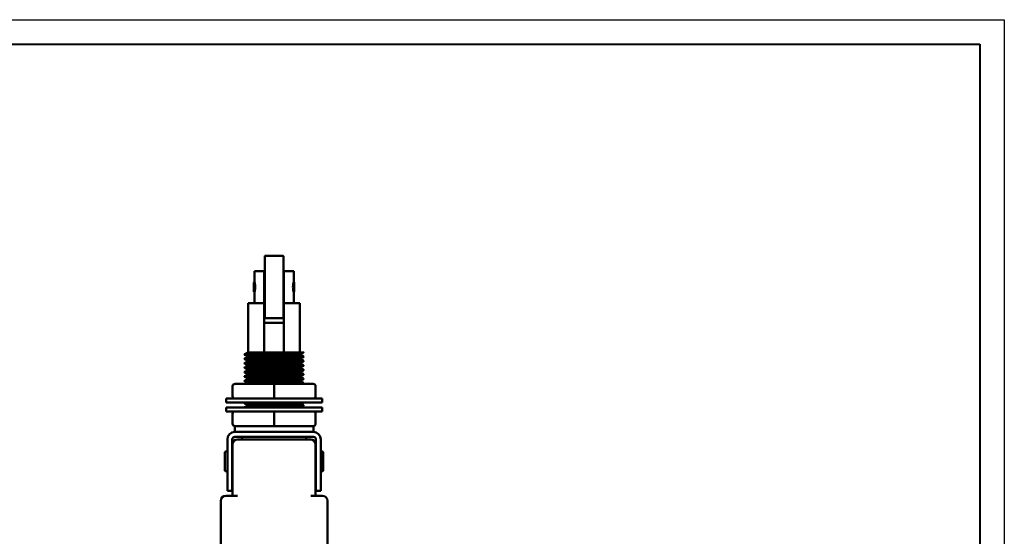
# Model space of a CAD drawing. Header units: millimetres. Extents: x 2171 to 2591, y 1134 to 1431.
# Tile 11 of 11: x 2390 to 2591, y 1326 to 1431. Entities that reach past the tile are written whole.
import ezdxf

# ---------------------------------------------------------------- set-up
doc = ezdxf.new("R2010")
doc.units = ezdxf.units.MM
doc.layers.add('main', color=5, linetype='Continuous', lineweight=50)
doc.layers.add('ФОРМАТ', color=7, linetype='Continuous')

msp = doc.modelspace()

# ---------------------------------------------------------------- linework, layer by layer
at = {"layer": 'main'}
for p, q in [((2440.344, 1370.088), (2440.344, 1382.588)), ((2444.044, 1382.688), (2440.444, 1382.688)), ((2444.144, 1382.588), (2444.144, 1370.088)), ((2438.244, 1379.538), (2438.244, 1377.423)), ((2438.244, 1379.538), (2440.244, 1379.538)), ((2440.244, 1379.538), (2440.244, 1373.038)), ((2444.244, 1379.538), (2444.244, 1373.038)), ((2444.244, 1379.538), (2446.244, 1379.538)), ((2446.244, 1377.425), (2446.244, 1379.538)), ((2438.244, 1377.388), (2438.144, 1377.288)), ((2438.144, 1377.082), (2438.144, 1377.288)), ((2438.144, 1375.388), (2438.144, 1377.082)), ((2438.244, 1377.388), (2438.244, 1377.161)), ((2438.244, 1377.161), (2438.244, 1375.288)), ((2440.344, 1377.388), (2440.244, 1377.388)), ((2444.244, 1377.388), (2444.144, 1377.388)), ((2446.344, 1377.288), (2446.244, 1377.388)), ((2446.244, 1377.161), (2446.244, 1377.388)), ((2446.244, 1375.288), (2446.244, 1377.161)), ((2446.344, 1377.288), (2446.344, 1377.082)), ((2446.344, 1377.082), (2446.344, 1375.388)), ((2438.144, 1375.388), (2438.244, 1375.288)), ((2438.244, 1375.238), (2438.244, 1373.038)), ((2440.244, 1375.288), (2440.344, 1375.288)), ((2444.144, 1375.288), (2444.244, 1375.288)), ((2446.244, 1375.288), (2446.344, 1375.388)), ((2446.244, 1373.038), (2446.244, 1375.245)), ((2436.994, 1373.038), (2436.994, 1363.038)), ((2436.994, 1373.038), (2440.244, 1373.038)), ((2440.244, 1373.038), (2440.244, 1363.038)), ((2444.244, 1373.038), (2444.244, 1363.038)), ((2444.244, 1373.038), (2447.494, 1373.038)), ((2447.494, 1363.038), (2447.494, 1373.038)), ((2444.244, 1369.038), (2440.244, 1369.038)), ((2440.444, 1369.988), (2444.044, 1369.988)), ((2436.244, 1362.663), (2436.244, 1362.571)), ((2448.244, 1362.121), (2448.244, 1362.213)), ((2436.244, 1361.763), (2436.244, 1361.671)), ((2436.244, 1360.863), (2436.244, 1360.771)), ((2448.244, 1361.221), (2448.244, 1361.313)), ((2448.244, 1360.321), (2448.244, 1360.413)), ((2436.244, 1359.963), (2436.244, 1359.871)), ((2436.244, 1359.063), (2436.244, 1358.971)), ((2436.244, 1358.163), (2436.244, 1358.071)), ((2448.244, 1359.421), (2448.244, 1359.513)), ((2448.244, 1358.521), (2448.244, 1358.613)), ((2434.294, 1356.638), (2442.244, 1356.638)), ((2436.244, 1357.263), (2436.244, 1357.171)), ((2436.939, 1356.767), (2436.715, 1356.638)), ((2442.244, 1356.138), (2442.244, 1356.638)), ((2442.244, 1356.638), (2450.194, 1356.638)), ((2448.105, 1356.638), (2448.24, 1356.716)), ((2448.244, 1357.621), (2448.244, 1357.713)), ((2448.244, 1356.721), (2448.244, 1356.813)), ((2433.794, 1354.138), (2433.794, 1356.138)), ((2442.244, 1354.138), (2442.244, 1356.138)), ((2450.694, 1354.138), (2450.694, 1356.138)), ((2432.494, 1353.638), (2432.494, 1352.838)), ((2432.494, 1353.638), (2451.994, 1353.638)), ((2432.494, 1352.838), (2451.994, 1352.838)), ((2436.244, 1352.763), (2436.244, 1352.671)), ((2436.369, 1352.838), (2436.249, 1352.768)), ((2442.244, 1354.138), (2442.244, 1353.638)), ((2447.55, 1352.717), (2447.759, 1352.838)), ((2448.244, 1352.221), (2448.244, 1352.313)), ((2451.994, 1352.838), (2451.994, 1353.638)), ((2432.494, 1351.838), (2432.494, 1351.038)), ((2432.494, 1351.838), (2451.994, 1351.838)), ((2432.494, 1351.038), (2451.994, 1351.038)), ((2433.794, 1348.538), (2433.794, 1350.538)), ((2436.244, 1351.863), (2436.244, 1351.838)), ((2442.244, 1350.538), (2442.244, 1351.038)), ((2442.244, 1348.538), (2442.244, 1350.538)), ((2450.694, 1348.538), (2450.694, 1350.538)), ((2451.994, 1351.038), (2451.994, 1351.838)), ((2442.244, 1348.538), (2442.244, 1348.038)), ((2434.244, 1348.038), (2434.244, 1346.838)), ((2434.244, 1348.038), (2434.294, 1348.038)), ((2434.244, 1346.838), (2450.244, 1346.838)), ((2437.496, 1348.038), (2434.294, 1348.038)), ((2437.496, 1348.038), (2439.043, 1348.038)), ((2442.244, 1348.038), (2439.043, 1348.038)), ((2445.446, 1348.038), (2442.244, 1348.038)), ((2445.446, 1348.038), (2446.993, 1348.038)), ((2450.194, 1348.038), (2446.993, 1348.038)), ((2450.194, 1348.038), (2450.244, 1348.038)), ((2450.244, 1346.838), (2450.244, 1348.038)), ((2432.744, 1334.838), (2432.744, 1345.338)), ((2433.744, 1334.838), (2433.744, 1345.338)), ((2433.794, 1333.838), (2433.794, 1344.338)), ((2434.244, 1345.838), (2450.244, 1345.838)), ((2434.794, 1345.338), (2449.694, 1345.338)), ((2435.744, 1345.838), (2435.744, 1345.338)), ((2448.744, 1345.338), (2448.744, 1345.838)), ((2450.694, 1344.338), (2450.694, 1333.838)), ((2450.744, 1345.338), (2450.744, 1334.838)), ((2451.744, 1345.338), (2451.744, 1334.838)), ((2432.244, 1342.188), (2432.244, 1342.638)), ((2432.244, 1339.038), (2432.244, 1342.188)), ((2432.544, 1342.838), (2432.444, 1342.838)), ((2433.794, 1342.338), (2433.744, 1342.338)), ((2450.744, 1342.338), (2450.694, 1342.338)), ((2452.044, 1342.838), (2451.944, 1342.838)), ((2452.244, 1342.638), (2452.244, 1339.038)), ((2432.444, 1338.838), (2432.544, 1338.838)), ((2433.744, 1339.338), (2433.794, 1339.338)), ((2450.694, 1339.338), (2450.744, 1339.338)), ((2451.944, 1338.838), (2452.044, 1338.838)), ((2433.744, 1334.838), (2432.744, 1334.838)), ((2451.744, 1334.838), (2450.744, 1334.838)), ((2431.394, 1332.838), (2431.394, 1312.838)), ((2434.794, 1333.838), (2432.394, 1333.838)), ((2452.094, 1333.838), (2449.694, 1333.838)), ((2453.094, 1312.838), (2453.094, 1332.838)), ((2453.104, 1332.043), (2453.094, 1332.043)), ((2453.104, 1330.623), (2453.094, 1330.623)), ((2453.104, 1330.59), (2453.094, 1330.59)), ((2453.104, 1332.043), (2453.104, 1330.662)), ((2453.104, 1328.022), (2453.104, 1330.59)), ((2453.104, 1328.022), (2453.094, 1328.022)), ((2453.104, 1327.989), (2453.094, 1327.989)), ((2453.104, 1327.884), (2453.094, 1327.884)), ((2453.104, 1327.95), (2453.104, 1327.884))]:
    msp.add_line(p, q, dxfattribs=at)
for centre, radius, start, end in [((2440.444, 1382.588), 0.1, 90, 180), ((2444.044, 1382.588), 0.1, 0, 90), ((2440.444, 1370.088), 0.1, 180, 270), ((2444.044, 1370.088), 0.1, 270, 0), ((2434.294, 1356.138), 0.5, 90, 180), ((2450.194, 1356.138), 0.5, 0, 90), ((2434.294, 1354.138), 0.5, 180, 270), ((2450.194, 1354.138), 0.5, 270, 0), ((2434.294, 1350.538), 0.5, 90, 180), ((2450.194, 1350.538), 0.5, 0, 90), ((2434.294, 1348.538), 0.5, 180, 270), ((2450.194, 1348.538), 0.5, 270, 0), ((2434.244, 1345.338), 1.5, 90, 180), ((2450.244, 1345.338), 1.5, 0, 90), ((2434.244, 1345.338), 0.5, 90, 180), ((2434.794, 1344.338), 1, 90, 180), ((2449.694, 1344.338), 1, 0, 90), ((2450.244, 1345.338), 0.5, 0, 90), ((2432.444, 1342.638), 0.2, 90, 180), ((2432.544, 1342.638), 0.2, 0, 90), ((2451.944, 1342.638), 0.2, 90, 180), ((2452.044, 1342.638), 0.2, 0, 90), ((2432.444, 1339.038), 0.2, 180, 270), ((2432.544, 1339.038), 0.2, 270, 0), ((2451.944, 1339.038), 0.2, 180, 270), ((2452.044, 1339.038), 0.2, 270, 0), ((2432.394, 1332.838), 1, 90, 180), ((2452.094, 1332.838), 1, 0, 90)]:
    msp.add_arc(centre, radius, start, end, dxfattribs=at)
for points, knots in [([(2438.244, 1375.238), (2438.248, 1375.25), (2438.254, 1375.273), (2438.3, 1375.455), (2438.354, 1375.726), (2438.395, 1376.072), (2438.403, 1376.445), (2438.376, 1376.799), (2438.325, 1377.105), (2438.275, 1377.326), (2438.244, 1377.438), (2438.247, 1377.427), (2438.248, 1377.423)], [0, 0, 0, 0, 0.1046723, 0.209255, 0.3161554, 0.424986, 0.5311872, 0.6342518, 0.7385713, 0.8465108, 0.9549353, 1, 1, 1, 1]), ([(2446.241, 1377.425), (2446.242, 1377.429), (2446.246, 1377.445), (2446.221, 1377.352), (2446.174, 1377.156), (2446.12, 1376.858), (2446.087, 1376.5), (2446.09, 1376.128), (2446.125, 1375.786), (2446.179, 1375.497), (2446.225, 1375.308), (2446.248, 1375.224), (2446.243, 1375.243), (2446.242, 1375.245)], [0, 0, 0, 0, 0.03122025, 0.13450912, 0.23889987, 0.34668738, 0.45517844, 0.56022174, 0.66311991, 0.7684238, 0.87696933, 0.98464028, 1, 1, 1, 1]), ([(2448.244, 1362.213), (2448.222, 1362.222), (2448.178, 1362.24), (2447.821, 1362.269), (2447.264, 1362.298), (2446.513, 1362.325), (2445.602, 1362.353), (2444.555, 1362.382), (2443.418, 1362.411), (2442.244, 1362.438), (2441.07, 1362.465), (2439.933, 1362.494), (2438.886, 1362.523), (2437.975, 1362.55), (2437.226, 1362.578), (2436.661, 1362.607), (2436.333, 1362.636), (2436.206, 1362.656), (2436.259, 1362.667), (2436.268, 1362.669)], [0, 0, 0, 0, 0.06110962, 0.12341786, 0.18572607, 0.24683571, 0.30794529, 0.37025349, 0.43256173, 0.49367131, 0.55478094, 0.61708915, 0.67939736, 0.74050697, 0.80161658, 0.8639248, 0.92623304, 0.98734267, 1, 1, 1, 1]), ([(2436.244, 1362.571), (2436.266, 1362.562), (2436.31, 1362.544), (2436.667, 1362.515), (2437.225, 1362.486), (2437.975, 1362.459), (2438.886, 1362.431), (2439.933, 1362.402), (2441.07, 1362.373), (2442.244, 1362.346), (2443.418, 1362.319), (2444.555, 1362.29), (2445.602, 1362.261), (2446.514, 1362.234), (2447.262, 1362.206), (2447.827, 1362.177), (2448.155, 1362.148), (2448.282, 1362.128), (2448.23, 1362.117), (2448.221, 1362.116)], [0, 0, 0, 0, 0.0611269, 0.1234528, 0.1857787, 0.2469056, 0.3080326, 0.3703584, 0.4326843, 0.4938112, 0.5549381, 0.617264, 0.6795899, 0.7407168, 0.8018437, 0.8641696, 0.9264955, 0.9876224, 1, 1, 1, 1]), ([(2436.902, 1363.046), (2436.801, 1362.987), (2436.583, 1362.862), (2436.366, 1362.736), (2436.249, 1362.668)], [0, 0, 0, 0, 0.4634334, 1, 1, 1, 1]), ([(2436.249, 1362.566), (2436.366, 1362.498), (2436.599, 1362.363), (2436.833, 1362.228), (2436.949, 1362.161)], [0, 0, 0, 0, 0.5000191, 1, 1, 1, 1]), ([(2436.939, 1362.167), (2436.826, 1362.102), (2436.596, 1361.969), (2436.366, 1361.836), (2436.249, 1361.768)], [0, 0, 0, 0, 0.49217986, 1, 1, 1, 1]), ([(2436.906, 1363.038), (2436.901, 1363.038), (2436.879, 1363.038), (2436.981, 1363.038), (2437.058, 1363.038)], [0, 0, 0, 0, 0.2380201, 1, 1, 1, 1]), ([(2447.521, 1361.723), (2447.505, 1361.73), (2447.467, 1361.746), (2447.169, 1361.773), (2446.679, 1361.802), (2446.015, 1361.83), (2445.211, 1361.857), (2444.286, 1361.886), (2443.281, 1361.915), (2442.244, 1361.942), (2441.207, 1361.969), (2440.203, 1361.998), (2439.278, 1362.027), (2438.473, 1362.055), (2437.81, 1362.082), (2437.32, 1362.111), (2437.021, 1362.138), (2436.983, 1362.154), (2436.967, 1362.161)], [0, 0, 0, 0, 0.0489192, 0.1138711, 0.178823, 0.2425251, 0.3062272, 0.3711792, 0.4361311, 0.4998331, 0.5635352, 0.6284872, 0.6934391, 0.7571412, 0.8208433, 0.8857952, 0.9507471, 1, 1, 1, 1]), ([(2437.058, 1363.038), (2437.118, 1363.038), (2437.239, 1363.038), (2437.591, 1363.038), (2438.064, 1363.038), (2438.657, 1363.038), (2439.359, 1363.038), (2440.159, 1363.038), (2441.033, 1363.038), (2441.954, 1363.038), (2442.891, 1363.038), (2443.826, 1363.038), (2444.733, 1363.038), (2445.588, 1363.038), (2446.356, 1363.038), (2447.022, 1363.038), (2447.561, 1363.038), (2447.984, 1363.038), (2448.127, 1363.038), (2448.201, 1363.038)], [0, 0, 0, 0, 0.0549355, 0.109871, 0.164796, 0.2197299, 0.276732, 0.3337341, 0.3924125, 0.451091, 0.5097179, 0.5683517, 0.6287601, 0.6891685, 0.7498857, 0.8106167, 0.8722931, 0.9339693, 1, 1, 1, 1]), ([(2447.521, 1362.623), (2447.505, 1362.63), (2447.467, 1362.646), (2447.169, 1362.673), (2446.679, 1362.702), (2446.015, 1362.73), (2445.211, 1362.757), (2444.286, 1362.786), (2443.281, 1362.815), (2442.244, 1362.842), (2441.207, 1362.869), (2440.203, 1362.898), (2439.278, 1362.927), (2438.478, 1362.954), (2437.827, 1362.981), (2437.326, 1363.01), (2437.147, 1363.028), (2437.058, 1363.038)], [0, 0, 0, 0, 0.0516806, 0.120299, 0.1889174, 0.2562153, 0.3235133, 0.3921317, 0.4607501, 0.528048, 0.5953461, 0.6639644, 0.7325829, 0.7998808, 0.865708, 0.9328261, 1, 1, 1, 1]), ([(2448.239, 1362.218), (2448.123, 1362.286), (2447.889, 1362.421), (2447.656, 1362.556), (2447.539, 1362.623)], [0, 0, 0, 0, 0.5000216, 1, 1, 1, 1]), ([(2447.55, 1362.617), (2447.663, 1362.682), (2447.893, 1362.815), (2448.123, 1362.948), (2448.24, 1363.016)], [0, 0, 0, 0, 0.49235835, 1, 1, 1, 1]), ([(2448.201, 1363.038), (2448.23, 1363.032), (2448.268, 1363.025), (2448.23, 1363.017), (2448.221, 1363.016)], [0, 0, 0, 0, 0.7536629, 1, 1, 1, 1]), ([(2448.244, 1361.313), (2448.222, 1361.322), (2448.178, 1361.34), (2447.821, 1361.369), (2447.264, 1361.398), (2446.513, 1361.425), (2445.602, 1361.453), (2444.555, 1361.482), (2443.418, 1361.511), (2442.244, 1361.538), (2441.07, 1361.565), (2439.933, 1361.594), (2438.886, 1361.623), (2437.975, 1361.65), (2437.226, 1361.678), (2436.661, 1361.707), (2436.333, 1361.736), (2436.206, 1361.756), (2436.259, 1361.767), (2436.268, 1361.769)], [0, 0, 0, 0, 0.0611096, 0.1234179, 0.1857261, 0.2468357, 0.3079453, 0.3702535, 0.4325617, 0.4936713, 0.5547809, 0.6170892, 0.6793974, 0.740507, 0.8016166, 0.8639248, 0.926233, 0.9873427, 1, 1, 1, 1]), ([(2448.244, 1360.413), (2448.222, 1360.422), (2448.178, 1360.44), (2447.821, 1360.469), (2447.264, 1360.498), (2446.513, 1360.525), (2445.602, 1360.553), (2444.555, 1360.582), (2443.418, 1360.611), (2442.244, 1360.638), (2441.07, 1360.665), (2439.933, 1360.694), (2438.886, 1360.723), (2437.975, 1360.75), (2437.226, 1360.778), (2436.661, 1360.807), (2436.333, 1360.836), (2436.206, 1360.856), (2436.259, 1360.867), (2436.268, 1360.869)], [0, 0, 0, 0, 0.0611096, 0.1234179, 0.1857261, 0.2468357, 0.3079453, 0.3702535, 0.4325617, 0.4936713, 0.5547809, 0.6170892, 0.6793974, 0.740507, 0.8016166, 0.8639248, 0.926233, 0.9873427, 1, 1, 1, 1]), ([(2436.244, 1361.671), (2436.266, 1361.662), (2436.31, 1361.644), (2436.667, 1361.615), (2437.225, 1361.586), (2437.975, 1361.559), (2438.886, 1361.531), (2439.933, 1361.502), (2441.07, 1361.473), (2442.244, 1361.446), (2443.418, 1361.419), (2444.555, 1361.39), (2445.602, 1361.361), (2446.514, 1361.334), (2447.262, 1361.306), (2447.827, 1361.277), (2448.155, 1361.248), (2448.282, 1361.228), (2448.23, 1361.217), (2448.221, 1361.216)], [0, 0, 0, 0, 0.0611269, 0.1234528, 0.1857787, 0.2469056, 0.3080326, 0.3703584, 0.4326843, 0.4938112, 0.5549381, 0.617264, 0.6795899, 0.7407168, 0.8018437, 0.8641696, 0.9264955, 0.9876224, 1, 1, 1, 1]), ([(2436.244, 1360.771), (2436.266, 1360.762), (2436.31, 1360.744), (2436.667, 1360.715), (2437.225, 1360.686), (2437.975, 1360.659), (2438.886, 1360.631), (2439.933, 1360.602), (2441.07, 1360.573), (2442.244, 1360.546), (2443.418, 1360.519), (2444.555, 1360.49), (2445.602, 1360.461), (2446.514, 1360.434), (2447.262, 1360.406), (2447.827, 1360.377), (2448.155, 1360.348), (2448.282, 1360.328), (2448.23, 1360.317), (2448.221, 1360.316)], [0, 0, 0, 0, 0.0611269, 0.1234528, 0.1857787, 0.2469056, 0.3080326, 0.3703584, 0.4326843, 0.4938112, 0.5549381, 0.617264, 0.6795899, 0.7407168, 0.8018437, 0.8641696, 0.9264955, 0.9876224, 1, 1, 1, 1]), ([(2436.249, 1361.666), (2436.366, 1361.598), (2436.599, 1361.463), (2436.833, 1361.328), (2436.949, 1361.261)], [0, 0, 0, 0, 0.5000191, 1, 1, 1, 1]), ([(2436.939, 1361.267), (2436.826, 1361.202), (2436.596, 1361.069), (2436.366, 1360.936), (2436.249, 1360.868)], [0, 0, 0, 0, 0.49217986, 1, 1, 1, 1]), ([(2436.249, 1360.766), (2436.366, 1360.698), (2436.599, 1360.563), (2436.833, 1360.428), (2436.949, 1360.361)], [0, 0, 0, 0, 0.5000191, 1, 1, 1, 1]), ([(2436.939, 1360.367), (2436.826, 1360.302), (2436.596, 1360.169), (2436.366, 1360.036), (2436.249, 1359.968)], [0, 0, 0, 0, 0.49217986, 1, 1, 1, 1]), ([(2447.521, 1360.823), (2447.505, 1360.83), (2447.467, 1360.846), (2447.169, 1360.873), (2446.679, 1360.902), (2446.015, 1360.93), (2445.211, 1360.957), (2444.286, 1360.986), (2443.281, 1361.015), (2442.244, 1361.042), (2441.207, 1361.069), (2440.203, 1361.098), (2439.278, 1361.127), (2438.473, 1361.155), (2437.81, 1361.182), (2437.32, 1361.211), (2437.021, 1361.238), (2436.983, 1361.254), (2436.967, 1361.261)], [0, 0, 0, 0, 0.0489192, 0.1138711, 0.178823, 0.2425251, 0.3062272, 0.3711792, 0.4361311, 0.4998331, 0.5635352, 0.6284872, 0.6934391, 0.7571412, 0.8208433, 0.8857952, 0.9507471, 1, 1, 1, 1]), ([(2447.521, 1359.923), (2447.505, 1359.93), (2447.467, 1359.946), (2447.169, 1359.973), (2446.679, 1360.002), (2446.015, 1360.03), (2445.211, 1360.057), (2444.286, 1360.086), (2443.281, 1360.115), (2442.244, 1360.142), (2441.207, 1360.169), (2440.203, 1360.198), (2439.278, 1360.227), (2438.473, 1360.255), (2437.81, 1360.282), (2437.32, 1360.311), (2437.021, 1360.338), (2436.983, 1360.354), (2436.967, 1360.361)], [0, 0, 0, 0, 0.0489192, 0.1138711, 0.178823, 0.2425251, 0.3062272, 0.3711792, 0.4361311, 0.4998331, 0.5635352, 0.6284872, 0.6934391, 0.7571412, 0.8208433, 0.8857952, 0.9507471, 1, 1, 1, 1]), ([(2448.239, 1361.318), (2448.123, 1361.386), (2447.889, 1361.521), (2447.656, 1361.656), (2447.539, 1361.723)], [0, 0, 0, 0, 0.5000216, 1, 1, 1, 1]), ([(2448.239, 1360.418), (2448.123, 1360.486), (2447.889, 1360.621), (2447.656, 1360.756), (2447.539, 1360.823)], [0, 0, 0, 0, 0.5000216, 1, 1, 1, 1]), ([(2447.55, 1361.717), (2447.663, 1361.782), (2447.893, 1361.915), (2448.123, 1362.048), (2448.24, 1362.116)], [0, 0, 0, 0, 0.49235835, 1, 1, 1, 1]), ([(2447.55, 1360.817), (2447.663, 1360.882), (2447.893, 1361.015), (2448.123, 1361.148), (2448.24, 1361.216)], [0, 0, 0, 0, 0.49235835, 1, 1, 1, 1]), ([(2447.55, 1359.917), (2447.663, 1359.982), (2447.893, 1360.115), (2448.123, 1360.248), (2448.24, 1360.316)], [0, 0, 0, 0, 0.4923572, 1, 1, 1, 1]), ([(2448.244, 1359.513), (2448.222, 1359.522), (2448.178, 1359.54), (2447.821, 1359.569), (2447.264, 1359.598), (2446.513, 1359.625), (2445.602, 1359.653), (2444.555, 1359.682), (2443.418, 1359.711), (2442.244, 1359.738), (2441.07, 1359.765), (2439.933, 1359.794), (2438.886, 1359.823), (2437.975, 1359.85), (2437.226, 1359.878), (2436.661, 1359.907), (2436.333, 1359.936), (2436.206, 1359.956), (2436.259, 1359.967), (2436.268, 1359.969)], [0, 0, 0, 0, 0.0611096, 0.1234179, 0.1857261, 0.2468357, 0.3079453, 0.3702535, 0.4325617, 0.4936713, 0.5547809, 0.6170891, 0.6793974, 0.740507, 0.8016166, 0.8639248, 0.926233, 0.9873427, 1, 1, 1, 1]), ([(2448.244, 1358.613), (2448.222, 1358.622), (2448.178, 1358.64), (2447.821, 1358.669), (2447.264, 1358.698), (2446.513, 1358.725), (2445.602, 1358.753), (2444.555, 1358.782), (2443.418, 1358.811), (2442.244, 1358.838), (2441.07, 1358.865), (2439.933, 1358.894), (2438.886, 1358.923), (2437.975, 1358.95), (2437.226, 1358.978), (2436.661, 1359.007), (2436.333, 1359.036), (2436.206, 1359.056), (2436.259, 1359.067), (2436.268, 1359.069)], [0, 0, 0, 0, 0.0611096, 0.1234179, 0.1857261, 0.2468357, 0.3079453, 0.3702535, 0.4325617, 0.4936713, 0.5547809, 0.6170891, 0.6793974, 0.740507, 0.8016166, 0.8639248, 0.926233, 0.9873427, 1, 1, 1, 1]), ([(2448.244, 1357.713), (2448.222, 1357.722), (2448.178, 1357.74), (2447.821, 1357.769), (2447.264, 1357.798), (2446.513, 1357.825), (2445.602, 1357.853), (2444.555, 1357.882), (2443.418, 1357.911), (2442.244, 1357.938), (2441.07, 1357.965), (2439.933, 1357.994), (2438.886, 1358.023), (2437.975, 1358.05), (2437.226, 1358.078), (2436.661, 1358.107), (2436.333, 1358.136), (2436.206, 1358.156), (2436.259, 1358.167), (2436.268, 1358.169)], [0, 0, 0, 0, 0.0611096, 0.1234179, 0.1857261, 0.2468357, 0.3079453, 0.3702535, 0.4325617, 0.4936713, 0.5547809, 0.6170891, 0.6793974, 0.740507, 0.8016166, 0.8639248, 0.926233, 0.9873427, 1, 1, 1, 1]), ([(2436.244, 1359.871), (2436.266, 1359.862), (2436.31, 1359.844), (2436.667, 1359.815), (2437.225, 1359.786), (2437.975, 1359.759), (2438.886, 1359.731), (2439.933, 1359.702), (2441.07, 1359.673), (2442.244, 1359.646), (2443.418, 1359.619), (2444.555, 1359.59), (2445.602, 1359.561), (2446.514, 1359.534), (2447.262, 1359.506), (2447.827, 1359.477), (2448.155, 1359.448), (2448.282, 1359.428), (2448.23, 1359.417), (2448.221, 1359.416)], [0, 0, 0, 0, 0.0611269, 0.1234528, 0.1857787, 0.2469056, 0.3080326, 0.3703584, 0.4326843, 0.4938112, 0.5549381, 0.617264, 0.6795899, 0.7407168, 0.8018437, 0.8641696, 0.9264955, 0.9876224, 1, 1, 1, 1]), ([(2436.244, 1358.971), (2436.266, 1358.962), (2436.31, 1358.944), (2436.667, 1358.915), (2437.225, 1358.886), (2437.975, 1358.859), (2438.886, 1358.831), (2439.933, 1358.802), (2441.07, 1358.773), (2442.244, 1358.746), (2443.418, 1358.719), (2444.555, 1358.69), (2445.602, 1358.661), (2446.514, 1358.634), (2447.262, 1358.606), (2447.827, 1358.577), (2448.155, 1358.548), (2448.282, 1358.528), (2448.23, 1358.517), (2448.221, 1358.516)], [0, 0, 0, 0, 0.0611269, 0.1234528, 0.1857787, 0.2469056, 0.3080326, 0.3703584, 0.4326843, 0.4938112, 0.5549381, 0.617264, 0.6795899, 0.7407168, 0.8018437, 0.8641696, 0.9264955, 0.9876224, 1, 1, 1, 1]), ([(2436.249, 1359.866), (2436.366, 1359.798), (2436.599, 1359.663), (2436.833, 1359.528), (2436.949, 1359.461)], [0, 0, 0, 0, 0.5000202, 1, 1, 1, 1]), ([(2436.939, 1359.467), (2436.826, 1359.402), (2436.596, 1359.269), (2436.366, 1359.136), (2436.249, 1359.068)], [0, 0, 0, 0, 0.49217986, 1, 1, 1, 1]), ([(2436.249, 1358.966), (2436.366, 1358.898), (2436.599, 1358.763), (2436.833, 1358.628), (2436.949, 1358.561)], [0, 0, 0, 0, 0.5000202, 1, 1, 1, 1]), ([(2436.939, 1358.567), (2436.826, 1358.502), (2436.596, 1358.369), (2436.366, 1358.236), (2436.249, 1358.168)], [0, 0, 0, 0, 0.49217986, 1, 1, 1, 1]), ([(2447.521, 1359.023), (2447.505, 1359.03), (2447.467, 1359.046), (2447.169, 1359.073), (2446.679, 1359.102), (2446.015, 1359.13), (2445.211, 1359.157), (2444.286, 1359.186), (2443.281, 1359.215), (2442.244, 1359.242), (2441.207, 1359.269), (2440.203, 1359.298), (2439.278, 1359.327), (2438.473, 1359.355), (2437.81, 1359.382), (2437.32, 1359.411), (2437.021, 1359.438), (2436.983, 1359.454), (2436.967, 1359.461)], [0, 0, 0, 0, 0.0489192, 0.1138711, 0.178823, 0.2425251, 0.3062272, 0.3711792, 0.4361311, 0.4998331, 0.5635352, 0.6284872, 0.6934391, 0.7571412, 0.8208433, 0.8857952, 0.9507471, 1, 1, 1, 1]), ([(2447.521, 1358.123), (2447.505, 1358.13), (2447.467, 1358.146), (2447.169, 1358.173), (2446.679, 1358.202), (2446.015, 1358.23), (2445.211, 1358.257), (2444.286, 1358.286), (2443.281, 1358.315), (2442.244, 1358.342), (2441.207, 1358.369), (2440.203, 1358.398), (2439.278, 1358.427), (2438.473, 1358.455), (2437.81, 1358.482), (2437.32, 1358.511), (2437.021, 1358.538), (2436.983, 1358.554), (2436.967, 1358.561)], [0, 0, 0, 0, 0.0489192, 0.1138711, 0.178823, 0.2425251, 0.3062272, 0.3711792, 0.4361311, 0.4998331, 0.5635352, 0.6284872, 0.6934391, 0.7571412, 0.8208433, 0.8857952, 0.9507471, 1, 1, 1, 1]), ([(2448.239, 1359.518), (2448.123, 1359.586), (2447.889, 1359.721), (2447.656, 1359.856), (2447.539, 1359.923)], [0, 0, 0, 0, 0.5000216, 1, 1, 1, 1]), ([(2448.239, 1358.618), (2448.123, 1358.686), (2447.889, 1358.821), (2447.656, 1358.956), (2447.539, 1359.023)], [0, 0, 0, 0, 0.5000216, 1, 1, 1, 1]), ([(2447.55, 1359.017), (2447.663, 1359.082), (2447.893, 1359.215), (2448.123, 1359.348), (2448.24, 1359.416)], [0, 0, 0, 0, 0.4923572, 1, 1, 1, 1]), ([(2447.55, 1358.117), (2447.663, 1358.182), (2447.893, 1358.315), (2448.123, 1358.448), (2448.24, 1358.516)], [0, 0, 0, 0, 0.4923572, 1, 1, 1, 1]), ([(2448.244, 1356.813), (2448.222, 1356.822), (2448.178, 1356.84), (2447.821, 1356.869), (2447.264, 1356.898), (2446.513, 1356.925), (2445.602, 1356.953), (2444.555, 1356.982), (2443.418, 1357.011), (2442.244, 1357.038), (2441.07, 1357.065), (2439.933, 1357.094), (2438.886, 1357.123), (2437.975, 1357.15), (2437.226, 1357.178), (2436.661, 1357.207), (2436.333, 1357.236), (2436.206, 1357.256), (2436.259, 1357.267), (2436.268, 1357.269)], [0, 0, 0, 0, 0.0611096, 0.1234179, 0.1857261, 0.2468357, 0.3079453, 0.3702535, 0.4325617, 0.4936713, 0.5547809, 0.6170892, 0.6793974, 0.740507, 0.8016166, 0.8639248, 0.926233, 0.9873427, 1, 1, 1, 1]), ([(2436.244, 1358.071), (2436.266, 1358.062), (2436.31, 1358.044), (2436.667, 1358.015), (2437.225, 1357.986), (2437.975, 1357.959), (2438.886, 1357.931), (2439.933, 1357.902), (2441.07, 1357.873), (2442.244, 1357.846), (2443.418, 1357.819), (2444.555, 1357.79), (2445.602, 1357.761), (2446.514, 1357.734), (2447.262, 1357.706), (2447.827, 1357.677), (2448.155, 1357.648), (2448.282, 1357.628), (2448.23, 1357.617), (2448.221, 1357.616)], [0, 0, 0, 0, 0.0611269, 0.1234528, 0.1857787, 0.2469056, 0.3080326, 0.3703584, 0.4326843, 0.4938112, 0.5549381, 0.617264, 0.6795899, 0.7407168, 0.8018437, 0.8641696, 0.9264955, 0.9876224, 1, 1, 1, 1]), ([(2436.244, 1357.171), (2436.266, 1357.162), (2436.31, 1357.144), (2436.667, 1357.115), (2437.225, 1357.086), (2437.975, 1357.059), (2438.886, 1357.031), (2439.933, 1357.002), (2441.07, 1356.973), (2442.244, 1356.946), (2443.418, 1356.919), (2444.555, 1356.89), (2445.602, 1356.861), (2446.514, 1356.834), (2447.262, 1356.806), (2447.827, 1356.777), (2448.155, 1356.748), (2448.282, 1356.728), (2448.23, 1356.717), (2448.221, 1356.716)], [0, 0, 0, 0, 0.0611269, 0.1234528, 0.1857787, 0.2469056, 0.3080326, 0.3703584, 0.4326843, 0.4938112, 0.5549381, 0.617264, 0.6795899, 0.7407168, 0.8018437, 0.8641696, 0.9264955, 0.9876224, 1, 1, 1, 1]), ([(2436.249, 1358.066), (2436.366, 1357.998), (2436.599, 1357.863), (2436.833, 1357.728), (2436.949, 1357.661)], [0, 0, 0, 0, 0.5000202, 1, 1, 1, 1]), ([(2436.939, 1357.667), (2436.826, 1357.602), (2436.596, 1357.469), (2436.366, 1357.336), (2436.249, 1357.268)], [0, 0, 0, 0, 0.49217986, 1, 1, 1, 1]), ([(2436.249, 1357.166), (2436.366, 1357.098), (2436.599, 1356.963), (2436.833, 1356.828), (2436.949, 1356.761)], [0, 0, 0, 0, 0.5000202, 1, 1, 1, 1]), ([(2447.521, 1357.223), (2447.505, 1357.23), (2447.467, 1357.246), (2447.169, 1357.273), (2446.679, 1357.302), (2446.015, 1357.33), (2445.211, 1357.357), (2444.286, 1357.386), (2443.281, 1357.415), (2442.244, 1357.442), (2441.207, 1357.469), (2440.203, 1357.498), (2439.278, 1357.527), (2438.473, 1357.555), (2437.81, 1357.582), (2437.32, 1357.611), (2437.021, 1357.638), (2436.983, 1357.654), (2436.967, 1357.661)], [0, 0, 0, 0, 0.0489192, 0.1138711, 0.178823, 0.2425251, 0.3062272, 0.3711792, 0.4361311, 0.4998331, 0.5635352, 0.6284872, 0.6934391, 0.7571412, 0.8208433, 0.8857952, 0.9507471, 1, 1, 1, 1]), ([(2438.981, 1356.638), (2438.815, 1356.643), (2438.377, 1356.658), (2437.813, 1356.682), (2437.319, 1356.711), (2437.021, 1356.738), (2436.983, 1356.754), (2436.967, 1356.761)], [0, 0, 0, 0, 0.1378842, 0.3640179, 0.5945884, 0.8251589, 1, 1, 1, 1]), ([(2448.239, 1357.718), (2448.123, 1357.786), (2447.889, 1357.921), (2447.656, 1358.056), (2447.539, 1358.123)], [0, 0, 0, 0, 0.5000216, 1, 1, 1, 1]), ([(2448.239, 1356.818), (2448.123, 1356.886), (2447.889, 1357.021), (2447.656, 1357.156), (2447.539, 1357.223)], [0, 0, 0, 0, 0.5000216, 1, 1, 1, 1]), ([(2447.55, 1357.217), (2447.663, 1357.282), (2447.893, 1357.415), (2448.123, 1357.548), (2448.24, 1357.616)], [0, 0, 0, 0, 0.4923572, 1, 1, 1, 1]), ([(2448.244, 1352.313), (2448.222, 1352.322), (2448.178, 1352.34), (2447.821, 1352.369), (2447.264, 1352.398), (2446.513, 1352.425), (2445.602, 1352.453), (2444.555, 1352.482), (2443.418, 1352.511), (2442.244, 1352.538), (2441.07, 1352.565), (2439.933, 1352.594), (2438.886, 1352.623), (2437.975, 1352.65), (2437.226, 1352.678), (2436.661, 1352.707), (2436.333, 1352.736), (2436.206, 1352.756), (2436.259, 1352.767), (2436.268, 1352.769)], [0, 0, 0, 0, 0.06110962, 0.12341786, 0.18572607, 0.24683571, 0.30794529, 0.37025349, 0.43256173, 0.49367131, 0.55478094, 0.61708915, 0.67939736, 0.74050697, 0.80161658, 0.8639248, 0.92623304, 0.98734267, 1, 1, 1, 1]), ([(2436.244, 1352.671), (2436.266, 1352.662), (2436.31, 1352.644), (2436.667, 1352.615), (2437.225, 1352.586), (2437.975, 1352.559), (2438.886, 1352.531), (2439.933, 1352.502), (2441.07, 1352.473), (2442.244, 1352.446), (2443.418, 1352.419), (2444.555, 1352.39), (2445.602, 1352.361), (2446.514, 1352.334), (2447.262, 1352.306), (2447.827, 1352.277), (2448.155, 1352.248), (2448.282, 1352.228), (2448.23, 1352.217), (2448.221, 1352.216)], [0, 0, 0, 0, 0.06112694, 0.12345283, 0.1857787, 0.24690564, 0.30803256, 0.37035842, 0.43268429, 0.49381123, 0.55493812, 0.61726402, 0.67958988, 0.74071677, 0.80184373, 0.86416959, 0.92649549, 0.98762243, 1, 1, 1, 1]), ([(2436.249, 1352.666), (2436.366, 1352.598), (2436.599, 1352.463), (2436.833, 1352.328), (2436.949, 1352.261)], [0, 0, 0, 0, 0.5000191, 1, 1, 1, 1]), ([(2436.939, 1352.267), (2436.826, 1352.202), (2436.596, 1352.069), (2436.366, 1351.936), (2436.249, 1351.868)], [0, 0, 0, 0, 0.49217986, 1, 1, 1, 1]), ([(2447.468, 1351.838), (2447.461, 1351.84), (2447.427, 1351.851), (2447.163, 1351.873), (2446.68, 1351.902), (2446.015, 1351.93), (2445.211, 1351.957), (2444.286, 1351.986), (2443.281, 1352.015), (2442.244, 1352.042), (2441.207, 1352.069), (2440.203, 1352.098), (2439.278, 1352.127), (2438.473, 1352.155), (2437.81, 1352.182), (2437.32, 1352.211), (2437.021, 1352.238), (2436.983, 1352.254), (2436.967, 1352.261)], [0, 0, 0, 0, 0.0155641, 0.082794, 0.1500238, 0.2159599, 0.2818961, 0.349126, 0.4163558, 0.4822919, 0.5482281, 0.6154579, 0.6826878, 0.748624, 0.8145601, 0.8817899, 0.9490198, 1, 1, 1, 1]), ([(2447.521, 1352.723), (2447.505, 1352.73), (2447.467, 1352.746), (2447.17, 1352.773), (2446.673, 1352.802), (2446.183, 1352.823), (2445.831, 1352.835), (2445.749, 1352.838)], [0, 0, 0, 0, 0.1866992, 0.4345873, 0.6824751, 0.925593, 1, 1, 1, 1]), ([(2448.239, 1352.318), (2448.123, 1352.386), (2447.889, 1352.521), (2447.656, 1352.656), (2447.539, 1352.723)], [0, 0, 0, 0, 0.5000216, 1, 1, 1, 1]), ([(2447.586, 1351.838), (2447.687, 1351.896), (2447.905, 1352.022), (2448.123, 1352.148), (2448.24, 1352.216)], [0, 0, 0, 0, 0.4643474, 1, 1, 1, 1]), ([(2436.348, 1351.838), (2436.285, 1351.846), (2436.208, 1351.856), (2436.258, 1351.867), (2436.268, 1351.869)], [0, 0, 0, 0, 0.8155485, 1, 1, 1, 1])]:
    msp.add_open_spline(points, degree=3, knots=knots, dxfattribs=at)
at = {"layer": 'ФОРМАТ', "linetype": 'ByBlock', "ltscale": 5}
for p, q in [((2170.806, 1430.729), (2590.806, 1430.729)), ((2590.806, 1430.729), (2590.806, 1133.729))]:
    msp.add_line(p, q, dxfattribs=at)
at = {"layer": 'ФОРМАТ', "linetype": 'ByBlock', "lineweight": 40, "ltscale": 5}
for p, q in [((2178.806, 1425.729), (2585.806, 1425.729)), ((2585.806, 1425.729), (2585.806, 1138.729))]:
    msp.add_line(p, q, dxfattribs=at)

doc.saveas('drawing.dxf')
